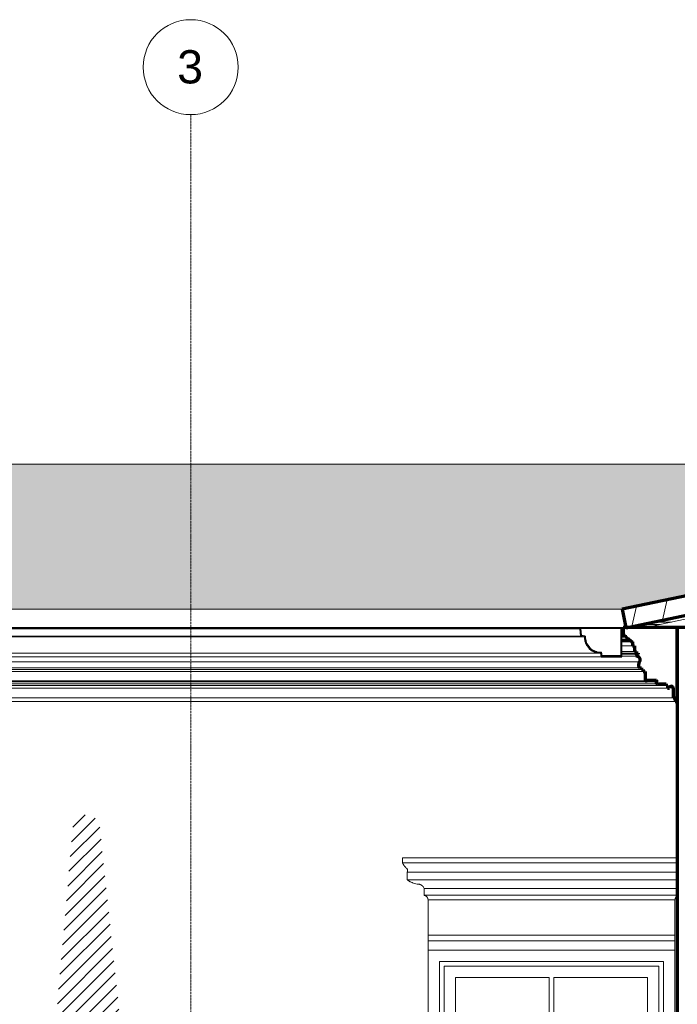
# Model space of a CAD drawing. Header units: millimetres. Extents: x -3165 to 47090, y -1932 to 8822.
# Tile 30 of 59: x 22220 to 25681, y 3344 to 8528. Entities that reach past the tile are written whole.
import ezdxf

# ---------------------------------------------------------------- set-up
doc = ezdxf.new("R2010")
doc.units = ezdxf.units.MM
doc.linetypes.add('_Tracejado pequeno', pattern=[2.25, 1.5, -0.75])
doc.linetypes.add('_Traço - ponto', pattern=[16, 12, -2, 0, -2])
for name, color, linetype, lineweight in [('A-DETL-GENF', 92, 'Continuous', 18), ('A-GENM', 13, 'Continuous', 18), ('A-GLAZ', 151, 'Continuous', 18), ('A-GLAZ-CWMG', 51, 'Continuous', 18), ('A-GLAZ-HDLN', 1, '_Tracejado pequeno', 18), ('A-ROOF', 132, 'Continuous', 18), ('A-ROOF-MCUT', 132, 'Continuous', 25), ('A-ROOF-OTLN', 132, 'Continuous', 18), ('A-ROOF-PATT', 132, 'Continuous', 70), ('A-WALL', 113, 'Continuous', 18), ('S-GRID', 1, 'Continuous', 9), ('S-GRID-IDEN', 1, 'Continuous', 9)]:
    doc.layers.add(name, color=color, linetype=linetype, lineweight=lineweight)
doc.styles.add('Arial_2', font='arial.ttf', dxfattribs={"height": 175})

# ---------------------------------------------------------------- blocks, each defined once
blk = doc.blocks.new('Window_CV - Window_CV - 1 divisão-4329174-ELEVAÇÃO 6 - MAPEAMENTO DE DANOS')
at = {"layer": 'A-GLAZ'}
for p, q in [((11450.3, 3630), (11450.3, 1761.2)), ((12750.3, 3630), (11450.3, 3630)), ((12750.3, 3239.8), (12750.3, 3630)), ((11510.3, 3570), (12690.3, 3570)), ((11510.3, 1761.2), (11510.3, 3570)), ((11535.3, 3545), (12665.3, 3545)), ((11535.3, 3545), (11535.3, 1761.2)), ((12665.3, 2054.9), (12665.3, 3545)), ((12690.3, 3570), (12690.3, 2067.6)), ((11595.3, 3485), (11595.3, 3144)), ((12087.8, 3485), (11595.3, 3485)), ((12087.8, 3144), (12087.8, 3485)), ((12605.3, 3485), (12112.8, 3485)), ((12112.8, 3485), (12112.8, 3144)), ((12605.3, 3144), (12605.3, 3485)), ((12087.8, 3144), (11595.3, 3144)), ((12605.3, 3144), (12112.8, 3144)), ((11535.3, 3084), (12665.3, 3084)), ((12100.3, 3084), (11535.3, 3084)), ((12665.3, 3084), (12100.3, 3084)), ((12100.3, 1767), (12100.3, 3084)), ((12100.3, 3084), (12100.3, 1767)), ((11595.3, 2414.5), (11595.3, 3024)), ((11595.3, 3024), (12040.3, 3024)), ((12040.3, 3024), (12040.3, 2414.5)), ((12160.3, 2414.5), (12160.3, 3024)), ((12160.3, 3024), (12605.3, 3024)), ((12605.3, 3024), (12605.3, 2414.5)), ((12040.3, 2414.5), (11595.3, 2414.5)), ((11595.3, 2389.5), (11595.3, 1805)), ((11595.3, 2389.5), (12040.3, 2389.5)), ((12040.3, 1805), (12040.3, 2389.5)), ((12605.3, 2414.5), (12160.3, 2414.5)), ((12160.3, 2389.5), (12605.3, 2389.5)), ((12160.3, 2389.5), (12160.3, 1805)), ((12605.3, 2024.3), (12605.3, 2389.5)), ((11595.3, 1805), (12040.3, 1805)), ((12160.3, 1805), (12174.8, 1805)), ((11781.1, 1745), (12057, 1745)), ((12008, 1720), (11781.1, 1720)), ((12641.2, 1720), (12536.7, 1720)), ((12585.8, 1745), (12641.2, 1745)), ((11726.9, 1584), (11741, 1584)), ((12269.9, 1584), (12381.2, 1584)), ((12521.2, 1584), (12555.1, 1584))]:
    blk.add_line(p, q, dxfattribs=at)
at = {"layer": 'A-GLAZ-HDLN'}
for p, q in [((11510.3, 3084), (12685.1, 3084)), ((11510.3, 3084), (12100.3, 2405)), ((12100.3, 2405), (12685.1, 3084)), ((12100.3, 2405), (11545.8, 1761.2)), ((12482.2, 1961.6), (12100.3, 2405))]:
    blk.add_line(p, q, dxfattribs=at)
blk = doc.blocks.new('Rectangular Mullion - 4x6_3-3931220-ELEVAÇÃO 6 - MAPEAMENTO DE DANOS')
at = {"layer": 'A-GLAZ-CWMG'}
for p, q in [((15574.3, 5953.9), (15959.6, 6034.8)), ((12903.6, 5328.7), (15959, 5970.3)), ((15135.7, 5861.8), (15525.4, 5943.6)), ((14697.1, 5769.7), (15086.8, 5851.5)), ((14258.6, 5677.6), (14648.2, 5759.4)), ((13820, 5585.5), (14209.6, 5667.3)), ((13381.4, 5493.4), (13771.1, 5575.2)), ((12942.8, 5401.3), (13332.5, 5483.1)), ((12597.1, 5328.7), (12893.9, 5391)), ((12517.2, 5247.6), (12514.1, 5262.4)), ((12517.2, 5247.6), (12527.1, 5249.6))]:
    blk.add_line(p, q, dxfattribs=at)
blk = doc.blocks.new('Rectangular Mullion - 6x12 cm-4082038-ELEVAÇÃO 6 - MAPEAMENTO DE DANOS')
at = {"layer": 'A-GLAZ-CWMG'}
for p, q in [((12574.2, 5344.3), (12671.5, 5344.3)), ((12732, 5357), (12634.8, 5357))]:
    blk.add_line(p, q, dxfattribs=at)
blk = doc.blocks.new('ornamento esquadrias - ornamento esquadrias-V10-ELEVAÇÃO 6 - MAPEAMENTO DE DANOS')
at = {"layer": 'A-GENM'}
for p, q in [((12761.1, 4114.9), (11315.6, 4114.9)), ((11315.6, 4114.9), (11315.6, 4089.9)), ((12761.1, 4089.9), (11315.6, 4089.9)), ((11315.6, 4089.9), (12761.1, 4089.9)), ((11340.6, 4039.9), (12761.1, 4039.9)), ((12761.1, 4039.9), (11340.6, 4039.9)), ((11340.6, 4039.9), (11340.6, 3999.9)), ((12761.1, 3999.9), (11340.6, 3999.9)), ((11340.6, 3999.9), (12761.1, 3999.9)), ((11430.6, 3953.3), (12761.1, 3953.3)), ((12761.1, 3953.3), (11430.6, 3953.3)), ((11430.6, 3953.3), (11430.6, 3918.3)), ((12761.1, 3918.3), (11430.6, 3918.3)), ((11430.6, 3918.3), (12761.1, 3918.3)), ((12750.3, 3894.9), (11450.3, 3894.9)), ((11450.3, 3894.9), (11450.3, 3709.1)), ((11450.3, 3894.9), (12750.3, 3894.9)), ((12750.3, 3709.1), (12750.3, 3894.9)), ((12750.3, 3709.1), (11450.3, 3709.1)), ((11450.3, 3709.1), (12750.3, 3709.1)), ((11450.3, 3679.1), (11450.3, 3709.1)), ((12750.3, 3709.1), (12750.3, 3679.1)), ((11450.3, 3679.1), (12750.3, 3679.1)), ((11450.3, 3629.9), (11450.3, 3679.1)), ((11450.3, 3679.1), (12750.3, 3679.1)), ((12750.3, 3679.1), (12750.3, 3629.9))]:
    blk.add_line(p, q, dxfattribs=at)
for points, knots in [([(11334.2, 4063.3), (11332.6, 4064.9), (11330.4, 4067.3), (11327.6, 4070.6), (11325.9, 4072.7), (11324.7, 4074.4), (11323.4, 4076.1), (11322.3, 4077.8), (11321.3, 4079.4), (11320.3, 4081), (11319.3, 4082.7), (11318.4, 4084.4), (11317.4, 4086.3), (11316.6, 4087.8), (11316.1, 4088.9), (11315.7, 4089.7), (11315.6, 4089.9), (11315.6, 4089.9)], [0, 0, 0, 0, 0.142857, 0.214286, 0.285714, 0.321429, 0.357143, 0.428571, 0.464286, 0.5, 0.571429, 0.625, 0.678571, 0.785714, 0.839286, 0.892857, 1, 1, 1, 1]), ([(11340.6, 4039.9), (11340.6, 4039.9), (11340.8, 4040.3), (11341.6, 4041.8), (11342.4, 4044.3), (11342.9, 4047.6), (11342.7, 4051), (11342, 4053.6), (11341.5, 4055), (11340.8, 4056.5), (11340, 4057.9), (11339, 4059.2), (11337.4, 4061.1), (11335.7, 4062.5), (11334.2, 4063.3)], [0, 0, 0, 0, 0.125, 0.25, 0.375, 0.5, 0.625, 0.6875, 0.71875, 0.75, 0.8125, 0.84375, 0.875, 1, 1, 1, 1]), ([(11340.6, 3999.9), (11342.3, 3998.6), (11345.8, 3996.1), (11350.5, 3993), (11354.6, 3990.6), (11358.8, 3988.4), (11363.2, 3986.3), (11367.7, 3984.4), (11372.3, 3982.7), (11380.6, 3980), (11387.9, 3978.5), (11392.9, 3977.7)], [-1, -1, -1, -1, -0.875, -0.75, -0.6875, -0.625, -0.5, -0.4375, -0.375, -0.25, 0, 0, 0, 0]), ([(11392.9, 3977.7), (11395.6, 3977.9), (11399.7, 3977.8), (11404.9, 3976.7), (11408.1, 3975.6), (11410.6, 3974.6), (11412.4, 3973.8), (11414.1, 3972.8), (11415.8, 3971.8), (11417.5, 3970.6), (11419.1, 3969.4), (11420.6, 3968.1), (11422, 3966.8), (11423.4, 3965.3), (11425.1, 3963.3), (11427.9, 3959.4), (11429.7, 3955.8), (11430.6, 3953.3)], [-1, -1, -1, -1, -0.833333, -0.75, -0.666667, -0.625, -0.583333, -0.541667, -0.5, -0.458333, -0.416667, -0.375, -0.333333, -0.291667, -0.25, -0.166667, 0, 0, 0, 0]), ([(11430.6, 3918.3), (11431.5, 3918.1), (11432.8, 3917.7), (11434.6, 3917), (11435.8, 3916.5), (11437, 3915.9), (11438.2, 3915.2), (11439.3, 3914.5), (11440.2, 3913.8), (11440.9, 3913.3), (11441.6, 3912.7), (11442.4, 3912), (11443.3, 3911), (11444.2, 3910.1), (11445.1, 3909), (11445.8, 3907.9), (11446.6, 3906.8), (11447.3, 3905.6), (11447.9, 3904.4), (11448.6, 3902.7), (11449.7, 3899.6), (11450.2, 3896.8), (11450.3, 3894.9)], [-1, -1, -1, -1, -0.916667, -0.875, -0.833333, -0.791667, -0.75, -0.708333, -0.666667, -0.645833, -0.625, -0.583333, -0.541667, -0.5, -0.458333, -0.416667, -0.375, -0.333333, -0.291667, -0.25, -0.166667, 0, 0, 0, 0]), ([(12750.3, 3894.9), (12750.4, 3896.8), (12750.9, 3899.6), (12752.1, 3903.2), (12753.1, 3905.2), (12754, 3906.8), (12754.7, 3907.9), (12755.5, 3909), (12756.4, 3910.1), (12757.3, 3911), (12758.2, 3912), (12759.2, 3912.9), (12760.1, 3913.6), (12760.8, 3914.1), (12761.1, 3914.3)], [-1, -1, -1, -1, -0.8333333, -0.75, -0.6666667, -0.625, -0.5833333, -0.5416667, -0.5, -0.4583333, -0.4166667, -0.375, -0.3333333, -0.3006756, -0.3006756, -0.3006756, -0.3006756])]:
    blk.add_open_spline(points, degree=3, knots=knots, dxfattribs=at)
blk = doc.blocks.new('ORNAMENTO SUPERIOR - ORNAMENTO SUPERIOR-4323885-ELEVAÇÃO 6 - MAPEAMENTO DE DANOS')
at = {"layer": 'A-GENM'}
for p, q in [((7054.9, 5328.7), (12477.1, 5328.7)), ((12477.1, 5287.4), (12470.7, 5287.4)), ((12487.1, 5282.4), (12470.7, 5282.4)), ((12492.1, 5277.4), (12470.7, 5277.4)), ((12497.1, 5267.4), (12470.7, 5267.4)), ((12512.1, 5262.4), (12470.7, 5262.4)), ((12515.2, 5257.4), (12470.7, 5257.4)), ((12516.2, 5252.4), (12470.7, 5252.4)), ((12527.1, 5232.4), (12470.7, 5232.4)), ((12537.1, 5202.4), (12470.7, 5202.4)), ((12547.1, 5192.4), (12470.7, 5192.4)), ((12470.7, 5187.4), (12557.1, 5187.4)), ((7606.2, 5147.5), (12563.9, 5147.5)), ((12470.7, 5176.7), (12543.4, 5176.7)), ((12563.3, 5116.7), (7606.2, 5116.7)), ((12573.3, 5106.7), (7606.2, 5106.7)), ((12583.3, 5096.7), (7606.2, 5096.7)), ((12593.3, 5046.7), (7606.2, 5046.7)), ((7606.2, 5041.7), (12653.3, 5041.7)), ((7606.2, 5031.7), (12657.4, 5031.7)), ((12603.4, 5046.7), (12603.4, 5051.7)), ((12703.3, 5023.7), (7606.2, 5023.7)), ((12711.3, 5008.7), (7606.2, 5008.7)), ((12741.3, 4958.7), (7606.2, 4958.7)), ((12751.3, 4938.7), (7606.2, 4938.7))]:
    blk.add_line(p, q, dxfattribs=at)
for centre, radius, start, end in [((12580.3, 5131.7), 22.6, 137.324, 177.3487), ((12580.3, 5131.7), 22.6, 180.3014, 220.278), ((12657.5, 5037.5), 5.84, 137.8091, 199.0015), ((12657.5, 5037.5), 5.84, 204.1296, 270)]:
    blk.add_arc(centre, radius, start, end, dxfattribs=at)
for points, knots in [([(12653.2, 5041.4), (12653, 5041.2), (12652.5, 5040.5), (12651.9, 5039.3), (12651.7, 5038.4), (12651.7, 5038)], [0.0241302, 0.0241302, 0.0241302, 0.0241302, 0.1, 0.2, 0.3, 0.3, 0.3, 0.3]), ([(12653.7, 5033.1), (12653.9, 5032.9), (12654.3, 5032.6), (12654.9, 5032.3), (12655.5, 5032), (12656.4, 5031.7), (12657.1, 5031.7), (12657.5, 5031.7)], [0.7, 0.7, 0.7, 0.7, 0.75, 0.8, 0.85, 0.9, 1, 1, 1, 1])]:
    blk.add_open_spline(points, degree=3, knots=knots, dxfattribs=at)
blk = doc.blocks.new('Grid - Head Grid-11506-ELEVAÇÃO 6 - MAPEAMENTO DE DANOS')
at = {"layer": 'S-GRID-IDEN'}
blk.add_circle((29896.1, 8278.5), 250, dxfattribs=at)

msp = doc.modelspace()

# ---------------------------------------------------------------- hatches: boundary and pattern name
at = {"layer": 'A-DETL-GENF'}
h = msp.add_hatch(dxfattribs=at)
h.set_pattern_fill('FP_21', color=231, style=0, pattern_type=2)
h.set_pattern_definition([(45, (12918.95, 0), (-35.35534, 35.35534), [])])
h.paths.add_polyline_path([(22946.1, 1382.3), (22640, 4289.8), (22632.9, 4307.1), (22621.4, 4322), (22606.6, 4333.4), (22589.3, 4340.6), (22570.7, 4343), (22552.1, 4340.6), (22534.8, 4333.4), (22519.9, 4322), (22508.5, 4307.1), (22501.3, 4289.8), (22498.9, 4271.2), (22246.1, 1382.3), (22926.1, 1382.3)], flags=0)
at = {"layer": 'A-ROOF-PATT', "lineweight": 18}
h = msp.add_hatch(dxfattribs=at)
h.set_pattern_fill('FP_17', color=256, style=0, pattern_type=2)
h.set_pattern_definition([(308.171, (12870.143, 2852.93), (266.70274, -282.72759), [4.316, -427.236]), (0, (12855.475, 2849.54), (0, 56.546), [17.335, -249.364]), (286.287, (12863.4765, 2881.486), (266.6998212, -904.7311325), [33.284, -6623.526]), (0, (12651.45, 2853.78), (0, 56.546), [46.672, -220.027]), (0, (12651.45, 2849.54), (0, 56.546), [45.339, -221.361]), (324.75, (12847.474, 2855.193), (266.701001, -169.636482), [9.797, -969.95]), (341.747, (12835.4725, 2859.151), (533.4016194, -169.637291), [12.637, -2514.845]), (349.002, (12819.4705, 2862.261), (2933.7040678, -565.435478), [16.301, -3243.982]), (355.721, (12796.8015, 2863.957), (800.10070726, -56.5387005), [22.733, -4523.843]), (358.265, (12784.7995, 2867.915), (266.700243, -0.0008396), [18.678, -1849.079]), (355.534, (12803.4685, 2867.35), (2933.7020579, -226.1597279), [25.414, -5057.322]), (350.373, (12828.805, 2865.371), (1066.799323, -169.643475), [20.288, -1332.258]), (342.861, (12848.8075, 2861.978), (2400.3109212, -735.0806388), [15.35, -3054.696]), (73.713, (12696.7885, 2849.538), (1600.19541243, 5484.93408275), [33.284, -6623.526]), (71.981, (12706.1235, 2824.941), (266.705408, 848.183398), [25.866, -1698.53]), (288.019, (12855.4755, 2849.538), (266.7060756, -791.6378586), [25.866, -1698.53]), (0, (12774.13, 2863.957), (0, 56.546), [22.669, -244.03]), (5.101, (12748.7955, 2861.695), (1866.90118184, 169.6251204), [25.437, -5062.014]), (10.803, (12735.4605, 2859.151), (266.7003244, 56.5444875), [13.576, -2701.545]), (16.532, (12722.125, 2855.193), (533.401706, 169.634409), [13.91, -1377.096]), (35.25, (12714.124, 2849.538), (533.401929, 395.820364), [9.797, -969.95]), (0, (12696.79, 2849.54), (0, 56.546), [17.335, -249.364]), (51.829, (12696.79, 2849.538), (0.000956, 56.54556), [4.316, -427.236]), (34.155, (12699.4555, 2852.931), (1066.809671, 735.0873754), [8.057, -1603.394]), (17.139, (12706.1235, 2857.454), (533.4024608, 169.6338103), [15.35, -3054.696]), (9.627, (12720.791, 2861.978), (266.699231, 56.547348), [20.288, -1332.258]), (4.466, (12740.7945, 2865.371), (2133.601316, 169.620214), [25.414, -5057.322]), (1.735, (12766.1305, 2867.35), (1600.1994873, 56.5489004), [18.678, -1849.079]), (325.845, (12863.4765, 2857.454), (266.701954, -169.6359496), [8.057, -1603.394]), (0, (12871.48, 2853.78), (0, 56.546), [46.672, -220.027]), (0, (12872.81, 2849.54), (0, 56.546), [45.339, -221.361])])
h.paths.add_polyline_path([(20019, 5425.1), (25391.1, 5425.1), (29029.5, 6189.1), (18938.1, 6189.1), (18938.1, 5695.3), (19991.9, 5431.8)], flags=0)
h = msp.add_hatch(dxfattribs=at)
h.set_pattern_fill('FP_14', color=256, style=0, pattern_type=2)
h.set_pattern_definition([(257.047, (30472.58, 5791.48), (146.1831, -33.6228), [])])
h.paths.add_polyline_path([(32040.1, 5328.7), (32042.9, 5328.7), (32065.1, 5425.2), (28880.1, 6157.8), (25391.1, 5425.1), (25411.3, 5328.8), (25419.1, 5328.8), (28880.1, 6055.1), (32038.5, 5328.7)], flags=0)
h.paths.add_polyline_path([(19995, 5328.8), (20019, 5425.1), (18938.1, 5695.3), (18938.1, 5592.2), (19991.9, 5328.8)], flags=0)

# ---------------------------------------------------------------- linework, layer by layer
at = {"layer": 'A-ROOF'}
for p, q in [((18938.1, 6189.1), (29029.5, 6189.1)), ((20019, 5425.1), (25391.1, 5425.1)), ((19995, 5328.8), (25411.3, 5328.8))]:
    msp.add_line(p, q, dxfattribs=at)
at = {"layer": 'A-ROOF', "lineweight": 70}
for p, q in [((28880.1, 6157.8), (25391.1, 5425.1)), ((25419.1, 5328.8), (28879.1, 6055.4)), ((25391.1, 5425.1), (25411.3, 5328.8)), ((25411.3, 5328.8), (25419.1, 5328.8))]:
    msp.add_line(p, q, dxfattribs=at)
at = {"layer": 'A-ROOF-MCUT'}
for p, q in [((25174.1, 5322.5), (25169.1, 5322)), ((25169.1, 5322), (25172.6, 5282.3)), ((25177.2, 5286.6), (25174.1, 5322.5)), ((25389.7, 5322.6), (25384.7, 5322.6)), ((25384.7, 5322.6), (25384.7, 5178.7)), ((25389.7, 5173.7), (25389.7, 5322.6)), ((25172.6, 5282.3), (25192.1, 5278.9)), ((25197.2, 5283.1), (25177.2, 5286.6)), ((25277.7, 5193.3), (25281.2, 5173.7)), ((25285.4, 5178.7), (25281.9, 5198.5)), ((25281.2, 5173.7), (25389.7, 5173.7)), ((25384.7, 5178.7), (25285.4, 5178.7))]:
    msp.add_line(p, q, dxfattribs=at)
for radius, start, end in [(85.6, 180.036, 270), (80.6, 177.0671, 272.9709)]:
    msp.add_arc((25277.7, 5278.9), radius, start, end, dxfattribs=at)
at = {"layer": 'A-ROOF-OTLN'}
for p, q in [((25384.7, 5322.6), (20025.5, 5322.6)), ((25174.1, 5322.5), (20236.1, 5322.5)), ((25169.1, 5322), (20241.1, 5322)), ((25192.1, 5278.9), (20218, 5278.9)), ((25172.6, 5282.3), (20237.6, 5282.3)), ((20132.4, 5193.3), (25277.7, 5193.3)), ((25281.2, 5173.7), (20129, 5173.7))]:
    msp.add_line(p, q, dxfattribs=at)
for points, knots in [([(25195.7, 5254.3), (25195.5, 5255.1), (25193.2, 5263.1), (25192.1, 5271.4), (25192.1, 5278.9)], [0.8146446, 0.8146446, 0.8146446, 0.8146446, 0.8333333, 1, 1, 1, 1]), ([(25206.3, 5231.7), (25205.3, 5233.2), (25202.5, 5237.8), (25200, 5242.9), (25198.4, 5246.6), (25198.3, 5246.8)], [0.6283356, 0.6283356, 0.6283356, 0.6283356, 0.6666667, 0.75, 0.7556978, 0.7556978, 0.7556978, 0.7556978]), ([(25223.2, 5213), (25222.5, 5213.5), (25220.5, 5215.2), (25217.1, 5218.4), (25214.2, 5221.5), (25212.6, 5223.4), (25212.2, 5223.9)], [0.4397803, 0.4397803, 0.4397803, 0.4397803, 0.4583333, 0.5, 0.5416667, 0.5555331, 0.5555331, 0.5555331, 0.5555331]), ([(25229.8, 5214.1), (25231.1, 5213.2), (25232.6, 5212.1), (25234.1, 5211.2), (25234.2, 5211.1)], [0.58871609, 0.58871609, 0.58871609, 0.58871609, 0.625, 0.62844055, 0.62844055, 0.62844055, 0.62844055]), ([(25245.7, 5199.6), (25245.4, 5199.7), (25243.5, 5200.5), (25239.8, 5202.1), (25235, 5204.7), (25232, 5206.6), (25230.6, 5207.5)], [0.2443022, 0.2443022, 0.2443022, 0.2443022, 0.25, 0.2916667, 0.3333333, 0.3716644, 0.3716644, 0.3716644, 0.3716644]), ([(25251.5, 5202.7), (25252.1, 5202.5), (25254.3, 5201.8), (25256.4, 5201.2), (25258, 5200.8)], [0.77162511, 0.77162511, 0.77162511, 0.77162511, 0.78571429, 0.82122351, 0.82122351, 0.82122351, 0.82122351]), ([(25277.7, 5193.3), (25273.9, 5193.3), (25266.4, 5193.8), (25258.3, 5195.5), (25253.9, 5196.7), (25253.1, 5196.9)], [0, 0, 0, 0, 0.0833333, 0.1666667, 0.1853554, 0.1853554, 0.1853554, 0.1853554])]:
    msp.add_open_spline(points, degree=3, knots=knots, dxfattribs=at)
for points in [[(25199.6, 5259.1), (25200.1, 5257), (25200.8, 5254.8), (25201.5, 5252.7)], [(25209.9, 5235.4), (25210.8, 5233.9), (25211.9, 5232.4), (25212.9, 5231)]]:
    msp.add_open_spline(points, degree=3, dxfattribs=at)
at = {"layer": 'A-WALL', "lineweight": 70}
for p, q in [((25396.1, 5328.7), (25396.1, 5287.4)), ((25980.1, 5328.7), (25396.1, 5328.7)), ((25680.1, 5328.7), (25680.1, 1030)), ((25680.2, 4938.7), (25680.2, 5328.7)), ((25396.1, 5287.4), (25406.1, 5287.4)), ((25406.1, 5287.4), (25406.1, 5282.4)), ((25406.1, 5282.4), (25411.1, 5282.4)), ((25411.1, 5282.4), (25411.1, 5277.4)), ((25411.1, 5277.4), (25416.1, 5277.4)), ((25416.1, 5277.4), (25416.1, 5267.4)), ((25416.1, 5267.4), (25431.1, 5267.4)), ((25431.1, 5267.4), (25431.1, 5262.4)), ((25431.1, 5262.4), (25436.1, 5262.4)), ((25436.1, 5262.4), (25436.1, 5257.4)), ((25436.1, 5257.4), (25441.1, 5257.4)), ((25441.1, 5257.4), (25441.1, 5252.4)), ((25441.1, 5252.4), (25446.1, 5252.4)), ((25446.1, 5252.4), (25446.1, 5232.4)), ((25446.1, 5232.4), (25456.1, 5232.4)), ((25456.1, 5232.4), (25456.1, 5202.4)), ((25456.1, 5202.4), (25466.1, 5202.4)), ((25476.1, 5187.4), (25462.4, 5176.7)), ((25466.1, 5202.4), (25466.1, 5192.4)), ((25466.1, 5192.4), (25476.1, 5192.4)), ((25476.1, 5192.4), (25476.1, 5187.4)), ((25482.2, 5116.7), (25492.2, 5116.7)), ((25492.2, 5116.7), (25492.2, 5106.7)), ((25492.2, 5106.7), (25502.2, 5106.7)), ((25502.2, 5106.7), (25502.2, 5096.7)), ((25502.2, 5096.7), (25512.2, 5096.7)), ((25512.2, 5096.7), (25512.2, 5046.7)), ((25512.2, 5046.7), (25522.2, 5046.7)), ((25522.2, 5046.7), (25522.2, 5051.7)), ((25522.2, 5051.7), (25572.2, 5051.7)), ((25576.3, 5031.7), (25622.2, 5031.7)), ((25622.2, 5031.7), (25622.2, 5023.7)), ((25622.2, 5023.7), (25630.2, 5023.7)), ((25630.2, 5023.7), (25630.2, 5008.7)), ((25630.2, 5008.7), (25640.2, 5008.7)), ((25660.2, 5009.1), (25660.2, 4958.7)), ((25660.2, 4958.7), (25670.2, 4958.7)), ((25670.2, 4958.7), (25670.2, 4938.7)), ((25670.2, 4938.7), (25680.2, 4938.7))]:
    msp.add_line(p, q, dxfattribs=at)
for centre, radius, start, end in [((25467.2, 5158.3), 19, 325.4597, 104.5403), ((25499.1, 5131.7), 22.6, 135.8597, 221.7664), ((25576.3, 5037.5), 5.84, 134.5404, 270), ((25566.7, 5046.7), 7.42, 317.6422, 42.3578), ((25650.2, 5009.1), 10, 0, 182.8227)]:
    msp.add_arc(centre, radius, start, end, dxfattribs=at)
at = {"layer": 'S-GRID', "linetype": '_Traço - ponto'}
msp.add_line((23120.1, -1932), (23120.1, 8028.5), dxfattribs=at)

# ---------------------------------------------------------------- block references
at = {"layer": 'A-GENM'}
for name in ['ORNAMENTO SUPERIOR - ORNAMENTO SUPERIOR-4323885-ELEVAÇÃO 6 - MAPEAMENTO DE DANOS', 'ornamento esquadrias - ornamento esquadrias-V10-ELEVAÇÃO 6 - MAPEAMENTO DE DANOS']:
    msp.add_blockref(name, (12918.9, 0), dxfattribs=at)
at = {"layer": 'A-GLAZ'}
msp.add_blockref('Window_CV - Window_CV - 1 divisão-4329174-ELEVAÇÃO 6 - MAPEAMENTO DE DANOS', (12918.9, 0), dxfattribs=at)
at = {"layer": 'A-GLAZ-CWMG'}
for name in ['Rectangular Mullion - 4x6_3-3931220-ELEVAÇÃO 6 - MAPEAMENTO DE DANOS', 'Rectangular Mullion - 6x12 cm-4082038-ELEVAÇÃO 6 - MAPEAMENTO DE DANOS']:
    msp.add_blockref(name, (12918.9, 0), dxfattribs=at)
at = {"layer": 'S-GRID-IDEN'}
msp.add_blockref('Grid - Head Grid-11506-ELEVAÇÃO 6 - MAPEAMENTO DE DANOS', (-6776.1, 0), dxfattribs=at)

# ---------------------------------------------------------------- texts
at = {"layer": 'S-GRID-IDEN', "insert": (23048.8, 8367.9), "char_height": 175, "width": 168.354, "attachment_point": 1, "style": 'Arial_2'}
msp.add_mtext('3', dxfattribs=at)

doc.saveas('drawing.dxf')
